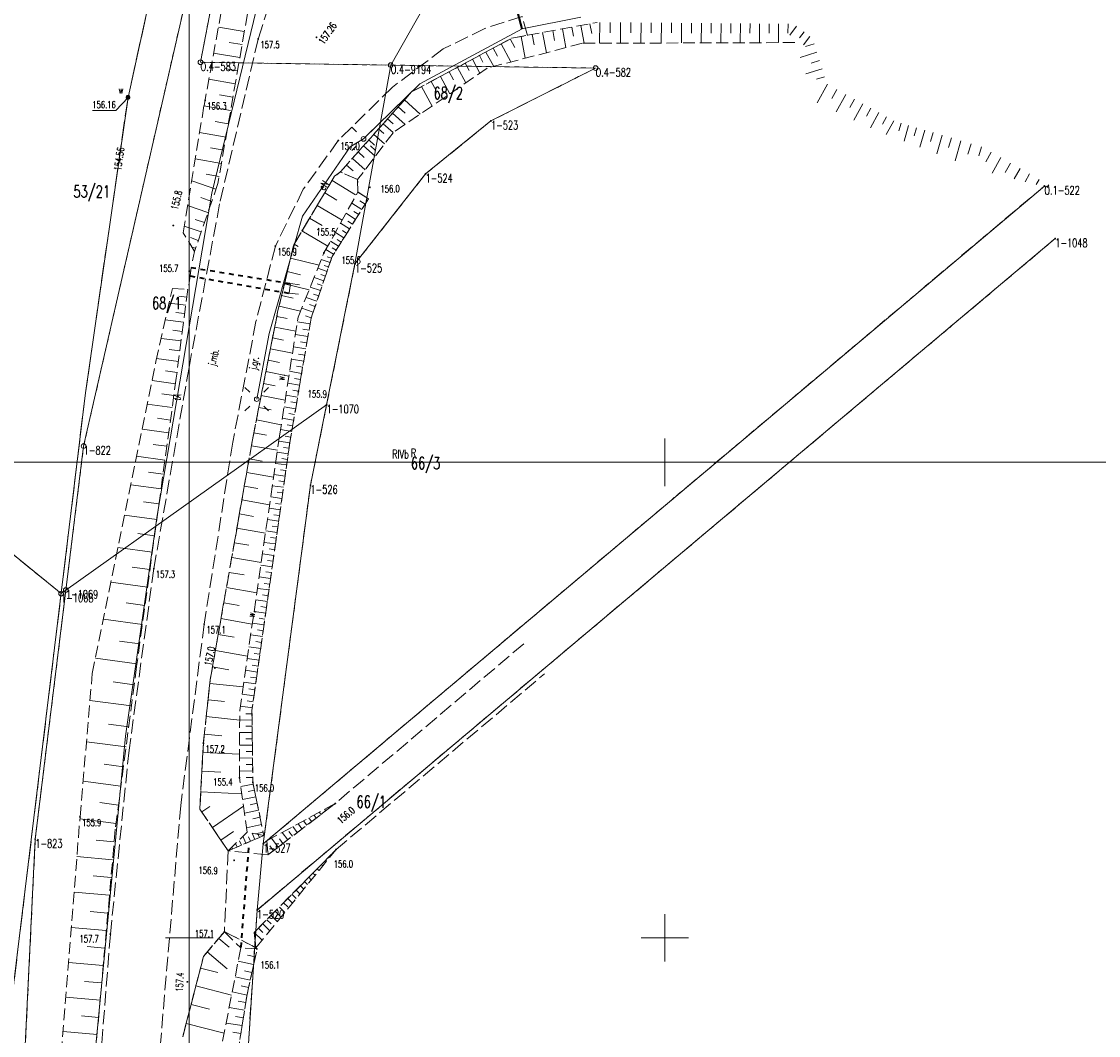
# Model space of a CAD drawing. Header units: metres. Extents: x 5598798 to 5599616, y 5661498 to 5662453.
# Tile 14 of 18: x 5599182 to 5599296, y 5661940 to 5662046. Entities that reach past the tile are written whole.
import ezdxf
from ezdxf.enums import TextEntityAlignment as Align

# ---------------------------------------------------------------- set-up
doc = ezdxf.new("R2010")
doc.units = ezdxf.units.M
doc.header["$MEASUREMENT"] = 0
for name, pattern in [('1', [0]), ('2_1', [0]), ('2_BUBZ02', [1.75, 1.25, -0.5]), ('2_BUBZ02G', [1.75, 1.25, -0.5]), ('2_BUIB02_01', [2, 1, -1]), ('2_BUIB05_01', [1, 0.5, -0.5]), ('2_KTJZ01', [2, 1.5, -0.5]), ('2_PTRW01', [1, 0.5, -0.5]), ('4_1', [0]), ('4_SUOP03_03', [0]), ('4_SUOP03_13', [0]), ('4_SUPB_P_01', [2.5, 2, -0.5]), ('4_SUPE_01', [0]), ('4_SUPT_01', [0]), ('4_SUPW_01', [0]), ('GDE', [0]), ('GUK', [2, 1.5, -0.5]), ('GUZ', [1, 0.5, -0.5])]:
    doc.linetypes.add(name, pattern=pattern)
doc.layers.get('0').update_dxf_attribs({"color": 250, "linetype": 'CONTINUOUS', "lineweight": 100})
for name, color, linetype, lineweight in [('BUBZ_L_1', 7, '2_BUBZ02', 18), ('BUIB_L_1', 7, '2_BUIB02_01', 18), ('BUIB_L_4', 7, '2_BUIB05_01', 35), ('Dzialki', 7, 'GDE', 18), ('Kontury', 90, 'GUK', 18), ('KTJZ_E_T_0', 7, 'CONTINUOUS', 15), ('KTJZ_L_0', 7, '2_KTJZ01', 18), ('Numery_dzialek', 7, 'CONTINUOUS', 13), ('Numery_konturow', 90, 'CONTINUOUS', 9), ('Numery_punktow', 7, 'CONTINUOUS', 9), ('Numery_uzytkow', 90, 'CONTINUOUS', 9), ('Podzial_sekcyjny_krzyze', 7, '1', 18), ('Podzial_sekcyjny_podstawowy', 7, '1', 0), ('PTRW_E_T_1', 7, 'CONTINUOUS', 15), ('PTRW_L_0', 7, '2_PTRW01', 18), ('Punkty', 7, 'CONTINUOUS', 18), ('RTPW_T_0', 7, 'CONTINUOUS', 15), ('RTPW_T_1', 7, 'CONTINUOUS', 15), ('SUOE_L_1', 1, '4_SUOP03_13', 35), ('SUPE_E_T_3', 1, 'CONTINUOUS', 15), ('SUPE_L_3', 1, '4_SUPE_01', 18), ('SUPT_E_T_0', 30, 'CONTINUOUS', 15), ('SUPT_L_0', 30, '4_SUPT_01', 18), ('SUPW_L_0', 5, '4_SUPW_01', 18), ('SUSM_T_0', 7, 'CONTINUOUS', 18), ('SUTW_T_0', 5, 'CONTINUOUS', 18), ('SUUW_E_T_5', 7, 'CONTINUOUS', 15), ('SUUW_T_7', 7, 'CONTINUOUS', 18), ('Uzytki', 90, 'GUZ', 18)]:
    doc.layers.add(name, color=color, linetype=linetype, lineweight=lineweight)
doc.styles.get("Standard").update_dxf_attribs({"font": 'Simplex.SHX', "width": 0.75})

# ---------------------------------------------------------------- blocks, each defined once
blk = doc.blocks.new('GRO')
at = {"linetype": 'Continuous'}
blk.add_circle((0, 0), 0.045, dxfattribs=at)
blk = doc.blocks.new('GRT')
at = {"linetype": 'Continuous'}
blk.add_circle((0, 0), 0.25, dxfattribs=at)
blk = doc.blocks.new('2_RTPW01')
at = {"linetype": 'Continuous'}
blk.add_circle((0, 0), 0.045, dxfattribs=at)
blk = doc.blocks.new('2_RTPW02')
at = {"linetype": 'Continuous'}
blk.add_circle((0, 0), 0.045, dxfattribs=at)
blk = doc.blocks.new('4_SUSM01')
at = {"linetype": 'Continuous'}
for p, q in [((-0.74249, 0.74249), (-1.23746, 1.23746)), ((0.74249, 0.74249), (1.23746, 1.23746)), ((-0.74249, -0.74249), (-1.23746, -1.23746)), ((0.74249, -0.74249), (1.23746, -1.23746))]:
    blk.add_line(p, q, dxfattribs=at)
blk.add_circle((0, 0), 0.245, dxfattribs=at)
blk = doc.blocks.new('4_SUPS01_08')
at = {"linetype": 'Continuous'}
blk.add_circle((0, 0), 0.0625, dxfattribs=at)
blk = doc.blocks.new('4_SUUS25')
at = {"linetype": 'Continuous'}
for radius in [0.2, 0.175, 0.15, 0.125, 0.1, 0.075, 0.05, 0.025, 0.00715]:
    blk.add_circle((0, 0), radius, dxfattribs=at)

msp = doc.modelspace()

# ---------------------------------------------------------------- linework, layer by layer
at = {"layer": 'BUBZ_L_1', "linetype": '2_BUBZ02'}
for p, q in [((5599201.547205, 5662037.521709), (5599204.289076, 5662052.472617)), ((5599241.337013, 5662044.053104), (5599231.331598, 5662041.444571)), ((5599263.665708, 5662044.130407), (5599241.337013, 5662044.053104)), ((5599231.331598, 5662041.444571), (5599221.431197, 5662034.656453)), ((5599199.359348, 5662024.143271), (5599201.547205, 5662037.521709)), ((5599221.431197, 5662034.656453), (5599217.701626, 5662029.719398)), ((5599217.7, 5662029.72), (5599215.89, 5662030.55)), ((5599217.701626, 5662029.719398), (5599215.891937, 5662030.548676)), ((5599217.73, 5662028.42), (5599217.7, 5662029.72)), ((5599214.16, 5662022.02), (5599217.73, 5662028.42)), ((5599217.73, 5662028.42), (5599218.85, 5662027.7)), ((5599200.544989, 5662022.176077), (5599199.359348, 5662024.143271)), ((5599211.44, 5662015.25), (5599214.16, 5662022.02)), ((5599196.49, 5662010.61), (5599198.22, 5662018.29)), ((5599198.22, 5662018.29), (5599199.84, 5662018.16)), ((5599209.49, 5662002.77), (5599211.44, 5662015.25)), ((5599189.8, 5661977.78), (5599196.49, 5662010.61)), ((5599205.3, 5661973.9), (5599209.49, 5662002.77)), ((5599188.51, 5661962.71), (5599189.8, 5661977.78)), ((5599205.28, 5661966.84), (5599205.3, 5661973.9)), ((5599206.08, 5661961.11), (5599205.28, 5661966.84)), ((5599215.350881, 5661964.125085), (5599208.146474, 5661960.209571)), ((5599186.4, 5661936.1), (5599188.51, 5661962.71)), ((5599204.09, 5661959.15), (5599206.08, 5661961.11)), ((5599207.84, 5661960.75), (5599206.08, 5661961.11)), ((5599208.146474, 5661960.209571), (5599208.270337, 5661958.721684)), ((5599207.011575, 5661948.958488), (5599215.430897, 5661959.284622)), ((5599203.69, 5661950.65), (5599205.42, 5661948.94)), ((5599206.834986, 5661950.565233), (5599207.011575, 5661948.958488)), ((5599205.42, 5661948.94), (5599203.24, 5661937.82)), ((5599207.13, 5661948.83), (5599205.42, 5661948.94))]:
    msp.add_line(p, q, dxfattribs=at)
at = {"layer": 'BUBZ_L_1', "linetype": '2_BUBZ02G'}
for p, q in [((5599207.009383, 5662052.339919), (5599203.009868, 5662029.29958)), ((5599235.551757, 5662044.89372), (5599242.86973, 5662046.255203)), ((5599223.373416, 5662038.93789), (5599233.895112, 5662044.585507)), ((5599233.895112, 5662044.585507), (5599235.551757, 5662044.89372)), ((5599215.891937, 5662030.548676), (5599223.373416, 5662038.93789)), ((5599215.28, 5662030.07), (5599210.98, 5662022.88)), ((5599215.89, 5662030.55), (5599215.28, 5662030.07)), ((5599203.009868, 5662029.29958), (5599200.544989, 5662022.176077)), ((5599218.85, 5662027.7), (5599215.02, 5662021.64)), ((5599210.98, 5662022.88), (5599209.29, 5662015.78)), ((5599215.02, 5662021.64), (5599212.8, 5662015.14)), ((5599199.84, 5662018.16), (5599198.63, 5662008.86)), ((5599209.29, 5662015.78), (5599206.61, 5662002.2)), ((5599212.8, 5662015.14), (5599210.61, 5662002.29)), ((5599198.63, 5662008.86), (5599194.46, 5661978.54)), ((5599206.61, 5662002.2), (5599202.2, 5661977.13)), ((5599210.61, 5662002.29), (5599206.59, 5661973.92)), ((5599194.46, 5661978.54), (5599192.22, 5661961.41)), ((5599202.2, 5661977.13), (5599201.48, 5661970.46)), ((5599206.59, 5661973.92), (5599206.68, 5661966.36)), ((5599201.48, 5661970.46), (5599201.11, 5661963.53)), ((5599206.68, 5661966.36), (5599207.84, 5661960.75)), ((5599208.270337, 5661958.721684), (5599215.350881, 5661964.125085)), ((5599201.11, 5661963.53), (5599204.09, 5661959.15)), ((5599192.22, 5661961.41), (5599190.05, 5661936.96)), ((5599204.09, 5661959.15), (5599207.84, 5661960.75)), ((5599215.430897, 5661959.284622), (5599206.834986, 5661950.565233)), ((5599201.49, 5661948.04), (5599203.69, 5661950.65)), ((5599206.04, 5661943.86), (5599207.13, 5661948.83)), ((5599199.31, 5661939.6), (5599201.49, 5661948.04)), ((5599205.05, 5661937.6), (5599206.04, 5661943.86))]:
    msp.add_line(p, q, dxfattribs=at)
at = {"layer": 'BUBZ_L_1', "linetype": '2_1'}
for p, q in [((5599205.783558, 5662045.278206), (5599203.056496, 5662045.75159)), ((5599239.239937, 5662045.579893), (5599239.607863, 5662043.602294)), ((5599240.228737, 5662045.763856), (5599240.406149, 5662044.810263)), ((5599241.18233, 5662045.941269), (5599241.533489, 5662044.053785)), ((5599242.126072, 5662046.116849), (5599242.31767, 5662045.087006)), ((5599243.160816, 5662046.252856), (5599243.143127, 5662044.059357)), ((5599244.257565, 5662046.244011), (5599244.248772, 5662045.153583)), ((5599245.347994, 5662046.235218), (5599245.330508, 5662044.06693)), ((5599246.432138, 5662046.226475), (5599246.423445, 5662045.148579)), ((5599247.510033, 5662046.217782), (5599247.492748, 5662044.074416)), ((5599248.581717, 5662046.20914), (5599248.573124, 5662045.143633)), ((5599249.647223, 5662046.200547), (5599249.630137, 5662044.081815)), ((5599250.706589, 5662046.192004), (5599250.698095, 5662045.138743)), ((5599251.759849, 5662046.18351), (5599251.742959, 5662044.08913)), ((5599252.807039, 5662046.175065), (5599252.798643, 5662045.13391)), ((5599253.848194, 5662046.166668), (5599253.831498, 5662044.09636)), ((5599254.883348, 5662046.15832), (5599254.875048, 5662045.129132)), ((5599255.912536, 5662046.150021), (5599255.896032, 5662044.103508)), ((5599256.935792, 5662046.141769), (5599256.927588, 5662045.12441)), ((5599257.953151, 5662046.133564), (5599257.936837, 5662044.110573)), ((5599258.964647, 5662046.125407), (5599258.956537, 5662045.119741)), ((5599259.970313, 5662046.117297), (5599259.954186, 5662044.117557)), ((5599260.970183, 5662046.109234), (5599260.962166, 5662045.115126)), ((5599261.96429, 5662046.101217), (5599261.948349, 5662044.124461)), ((5599262.952668, 5662046.093246), (5599262.94474, 5662045.110176)), ((5599263.854805, 5662045.849066), (5599263.137044, 5662044.90884)), ((5599233.755877, 5662044.510772), (5599234.236256, 5662043.615811)), ((5599234.90594, 5662044.773568), (5599235.331285, 5662042.487338)), ((5599236.049055, 5662044.986241), (5599236.254156, 5662043.883827)), ((5599237.151469, 5662045.191341), (5599237.547064, 5662043.065018)), ((5599238.21463, 5662045.389139), (5599238.405385, 5662044.363832)), ((5599264.636235, 5662045.25253), (5599264.169162, 5662044.640691)), ((5599265.248074, 5662044.785457), (5599264.579059, 5662043.909085)), ((5599205.546866, 5662043.914675), (5599204.176857, 5662044.152492)), ((5599231.954015, 5662043.543605), (5599232.409993, 5662042.694103)), ((5599232.803517, 5662043.999584), (5599233.825893, 5662042.094864)), ((5599265.702515, 5662044.010919), (5599264.806239, 5662043.730237)), ((5599205.309049, 5662042.544666), (5599202.556014, 5662043.022559)), ((5599229.776593, 5662042.374854), (5599230.559925, 5662040.91548)), ((5599230.50628, 5662042.76652), (5599230.876634, 5662042.076539)), ((5599231.196261, 5662043.136874), (5599232.009724, 5662041.621366)), ((5599265.983197, 5662043.114643), (5599264.226669, 5662042.56456)), ((5599266.258239, 5662042.236379), (5599265.397775, 5662041.966912)), ((5599205.070103, 5662041.168149), (5599203.687046, 5662041.40823)), ((5599227.325783, 5662041.059359), (5599227.789032, 5662040.196312)), ((5599228.188831, 5662041.522608), (5599229.064913, 5662039.890439)), ((5599229.004915, 5662041.960649), (5599229.41912, 5662041.188971)), ((5599266.527706, 5662041.375916), (5599264.841658, 5662040.847904)), ((5599204.830022, 5662039.785092), (5599202.050766, 5662040.267536)), ((5599225.447836, 5662040.051354), (5599225.965935, 5662039.086119)), ((5599226.413071, 5662040.569453), (5599227.392885, 5662038.744028)), ((5599266.791711, 5662040.532892), (5599265.965773, 5662040.274237)), ((5599223.370299, 5662038.934394), (5599223.390074, 5662038.916758)), ((5599224.427055, 5662039.50344), (5599225.522882, 5662037.461879)), ((5599267.097387, 5662039.745409), (5599266.021433, 5662037.790967)), ((5599268.074608, 5662039.207432), (5599267.554111, 5662038.261963)), ((5599204.5888, 5662038.395464), (5599203.19257, 5662038.637832)), ((5599222.628251, 5662038.102313), (5599224.292413, 5662036.618219)), ((5599269.020077, 5662038.686935), (5599268.012907, 5662036.857436)), ((5599269.934827, 5662038.18335), (5599269.447604, 5662037.298322)), ((5599270.819855, 5662037.696127), (5599269.87707, 5662035.983584)), ((5599204.346432, 5662036.999235), (5599201.541391, 5662037.486155)), ((5599221.379338, 5662036.701868), (5599222.698548, 5662035.5254)), ((5599221.967572, 5662037.361473), (5599222.708412, 5662036.700793)), ((5599271.676126, 5662037.224735), (5599271.22005, 5662036.396285)), ((5599272.504576, 5662036.768659), (5599271.622062, 5662035.165595)), ((5599204.102972, 5662035.596715), (5599202.707305, 5662035.838985)), ((5599220.389302, 5662035.59171), (5599221.435063, 5662034.659104)), ((5599220.855605, 5662036.114591), (5599221.442883, 5662035.590859)), ((5599273.306108, 5662036.327402), (5599272.883871, 5662035.560419)), ((5599274.073091, 5662035.905165), (5599273.286721, 5662034.476745)), ((5599274.84355, 5662035.647326), (5599274.611098, 5662034.85248)), ((5599275.638397, 5662035.414873), (5599275.154394, 5662033.75988)), ((5599203.860701, 5662034.201048), (5599201.08301, 5662034.683221)), ((5599219.397499, 5662034.47957), (5599220.532764, 5662033.467144)), ((5599219.903712, 5662035.047203), (5599220.448219, 5662034.561613)), ((5599276.465893, 5662035.172872), (5599276.213951, 5662034.311383)), ((5599277.327382, 5662034.92093), (5599276.8028, 5662033.127175)), ((5599278.22426, 5662034.658639), (5599277.951194, 5662033.724919)), ((5599279.157979, 5662034.385573), (5599278.589413, 5662032.441423)), ((5599218.319661, 5662033.270958), (5599219.553405, 5662032.170708)), ((5599218.869786, 5662033.88783), (5599219.461527, 5662033.360117)), ((5599280.130054, 5662034.10129), (5599279.834093, 5662033.089284)), ((5599281.14206, 5662033.805329), (5599280.525823, 5662031.698175)), ((5599282.195637, 5662033.497211), (5599281.874862, 5662032.400355)), ((5599283.292493, 5662033.176436), (5599283.012849, 5662032.220223)), ((5599203.619615, 5662032.812202), (5599202.237557, 5662033.052111)), ((5599217.746172, 5662032.627887), (5599218.389243, 5662032.054398)), ((5599284.331112, 5662032.615761), (5599283.757102, 5662031.608288)), ((5599285.338584, 5662032.04175), (5599284.409189, 5662030.410526)), ((5599203.379707, 5662031.430144), (5599200.629098, 5662031.907615)), ((5599216.52509, 5662031.25865), (5599217.223945, 5662030.635414)), ((5599217.148327, 5662031.957504), (5599218.489092, 5662030.761813)), ((5599286.346056, 5662031.46774), (5599285.772046, 5662030.460268)), ((5599287.353529, 5662030.89373), (5599286.733507, 5662029.805502)), ((5599203.140971, 5662030.05484), (5599201.772388, 5662030.292409)), ((5599288.361001, 5662030.31972), (5599287.895667, 5662029.50299)), ((5599289.368473, 5662029.74571), (5599289.057826, 5662029.200478)), ((5599202.806313, 5662028.711306), (5599200.250984, 5662029.595502)), ((5599215.006929, 5662029.613399), (5599217.480202, 5662028.134251)), ((5599290.375945, 5662029.171699), (5599290.219985, 5662028.897966)), ((5599291.383417, 5662028.597689), (5599291.382144, 5662028.595454)), ((5599202.364215, 5662027.433642), (5599201.196884, 5662027.837562)), ((5599214.235444, 5662028.323406), (5599215.525438, 5662027.551921)), ((5599218.85, 5662027.7), (5599217.724991, 5662028.41102)), ((5599218.49449, 5662027.137496), (5599217.947415, 5662027.483254)), ((5599201.960294, 5662026.266311), (5599199.827244, 5662027.004391)), ((5599213.452142, 5662027.013652), (5599216.07165, 5662025.447048)), ((5599218.148731, 5662026.590421), (5599217.084594, 5662027.262969)), ((5599217.812457, 5662026.058352), (5599217.294983, 5662026.385402)), ((5599201.591254, 5662025.199786), (5599200.61683, 5662025.536957)), ((5599212.656841, 5662025.683835), (5599213.986658, 5662024.888534)), ((5599217.485406, 5662025.540878), (5599216.478847, 5662026.177037)), ((5599217.167327, 5662025.037598), (5599216.677852, 5662025.346953)), ((5599201.254084, 5662024.225362), (5599199.473529, 5662024.841471)), ((5599211.849358, 5662024.333647), (5599214.549733, 5662022.718681)), ((5599216.264488, 5662023.609085), (5599215.363907, 5662024.178264)), ((5599216.857973, 5662024.548124), (5599215.905876, 5662025.149861)), ((5599216.557104, 5662024.072075), (5599216.094113, 5662024.364691)), ((5599200.946029, 5662023.335085), (5599200.112645, 5662023.623453)), ((5599211.019573, 5662022.946169), (5599211.449659, 5662022.688954)), ((5599215.703115, 5662022.720855), (5599214.851262, 5662023.259238)), ((5599215.979898, 5662023.158794), (5599215.541959, 5662023.435578)), ((5599200.657661, 5662022.501701), (5599200.26733, 5662022.636764)), ((5599215.172117, 5662021.880686), (5599214.366356, 5662022.389937)), ((5599215.433924, 5662022.294929), (5599215.019681, 5662022.556736)), ((5599210.640276, 5662021.452758), (5599213.644769, 5662020.737604)), ((5599214.804276, 5662021.008376), (5599213.880341, 5662021.323936)), ((5599214.646496, 5662020.546408), (5599214.172294, 5662020.708367)), ((5599214.957985, 5662021.458425), (5599214.507936, 5662021.612134)), ((5599210.307562, 5662020.054963), (5599211.705356, 5662019.722248)), ((5599214.484538, 5662020.072206), (5599213.511017, 5662020.404701)), ((5599214.318291, 5662019.585446), (5599213.818639, 5662019.756096)), ((5599209.997981, 5662018.754357), (5599212.599192, 5662018.135196)), ((5599213.792663, 5662018.046445), (5599212.711845, 5662018.415585)), ((5599214.147641, 5662019.085794), (5599213.121873, 5662019.436133)), ((5599213.972471, 5662018.572911), (5599213.446005, 5662018.752719)), ((5599199.735285, 5662017.355167), (5599198.896923, 5662017.464244)), ((5599209.709925, 5662017.544183), (5599210.9201, 5662017.256127)), ((5599213.418634, 5662016.951316), (5599212.279812, 5662017.340267)), ((5599213.608092, 5662017.506036), (5599213.053372, 5662017.695494)), ((5599199.626208, 5662016.516805), (5599197.871982, 5662016.745043)), ((5599209.441898, 5662016.418152), (5599211.69396, 5662015.882098)), ((5599213.024532, 5662015.797414), (5599211.824593, 5662016.207239)), ((5599213.224158, 5662016.381905), (5599212.639667, 5662016.581531)), ((5599199.512089, 5662015.639692), (5599198.594434, 5662015.759086)), ((5599209.201512, 5662015.331619), (5599210.293462, 5662015.116124)), ((5599212.819619, 5662015.197444), (5599212.203761, 5662015.407784)), ((5599199.392695, 5662014.722038), (5599197.472555, 5662014.971862)), ((5599199.267783, 5662013.761967), (5599198.263337, 5662013.892654)), ((5599208.981634, 5662014.217459), (5599211.209954, 5662013.777703)), ((5599212.700862, 5662014.558302), (5599211.367431, 5662014.785556)), ((5599212.587235, 5662013.891586), (5599211.925123, 5662014.004428)), ((5599199.137097, 5662012.757521), (5599197.03535, 5662013.030974)), ((5599208.757283, 5662013.080637), (5599209.894105, 5662012.856287)), ((5599212.474393, 5662013.229474), (5599211.159313, 5662013.4536)), ((5599199.00037, 5662011.706648), (5599197.900923, 5662011.849694)), ((5599208.528369, 5662011.920692), (5599210.84826, 5662011.462864)), ((5599212.25104, 5662011.918934), (5599210.954059, 5662012.139976)), ((5599212.36233, 5662012.571934), (5599211.70933, 5662012.683223)), ((5599198.857324, 5662010.607201), (5599196.556794, 5662010.906517)), ((5599208.294799, 5662010.737153), (5599209.478338, 5662010.503583)), ((5599212.030761, 5662010.62643), (5599210.75163, 5662010.84443)), ((5599212.140519, 5662011.270443), (5599211.496506, 5662011.380201)), ((5599198.707666, 5662009.456936), (5599197.513022, 5662009.612368)), ((5599208.056478, 5662009.52954), (5599210.471703, 5662009.052898)), ((5599211.813514, 5662009.351715), (5599210.551987, 5662009.566715)), ((5599211.921761, 5662009.986865), (5599211.286612, 5662010.095112)), ((5599198.547876, 5662008.262875), (5599196.080851, 5662008.602173)), ((5599207.813309, 5662008.297365), (5599209.045485, 5662008.054196)), ((5599211.599257, 5662008.094543), (5599210.355091, 5662008.306584)), ((5599211.706014, 5662008.720951), (5599211.079606, 5662008.827709)), ((5599198.378227, 5662007.029363), (5599197.104972, 5662007.204477)), ((5599211.387948, 5662006.854673), (5599210.160906, 5662007.063796)), ((5599211.493236, 5662007.472461), (5599210.875449, 5662007.577749)), ((5599198.203112, 5662005.756108), (5599195.574556, 5662006.117621)), ((5599207.565194, 5662007.040126), (5599210.079671, 5662006.543897)), ((5599211.283387, 5662006.241152), (5599210.674102, 5662006.344991)), ((5599207.312033, 5662005.757315), (5599208.594844, 5662005.504154)), ((5599211.179548, 5662005.631867), (5599209.969392, 5662005.838111)), ((5599211.076426, 5662005.026789), (5599210.475526, 5662005.1292)), ((5599198.022356, 5662004.44183), (5599196.665733, 5662004.62841)), ((5599207.053722, 5662004.448411), (5599209.67153, 5662003.931789)), ((5599210.974015, 5662004.42589), (5599209.780515, 5662004.629296)), ((5599210.872313, 5662003.82914), (5599210.279683, 5662003.93014)), ((5599197.835775, 5662003.085207), (5599195.035112, 5662003.470391)), ((5599206.789955, 5662003.111862), (5599208.126504, 5662002.848096)), ((5599210.771312, 5662003.23651), (5599209.594237, 5662003.437117)), ((5599210.671009, 5662002.647973), (5599210.086535, 5662002.747583)), ((5599197.643184, 5662001.684875), (5599196.197734, 5662001.883672)), ((5599206.529917, 5662001.744746), (5599209.271216, 5662001.262531)), ((5599210.577764, 5662002.062506), (5599209.411307, 5662002.227791)), ((5599210.495121, 5662001.479277), (5599209.910912, 5662001.562059)), ((5599197.444387, 5662000.239426), (5599194.460346, 5662000.64983)), ((5599206.285137, 5662000.353218), (5599207.676665, 5662000.108438)), ((5599210.41234, 5662000.895068), (5599209.241954, 5662001.06091)), ((5599210.329418, 5662000.309875), (5599209.743241, 5662000.392936)), ((5599210.246358, 5661999.723697), (5599209.07203, 5661999.890098)), ((5599210.163157, 5661999.136534), (5599209.575005, 5661999.219874)), ((5599197.239185, 5661998.747405), (5599195.699093, 5661998.959219)), ((5599206.036629, 5661998.940494), (5599208.862077, 5661998.443476)), ((5599210.079817, 5661998.548382), (5599208.901534, 5661998.715344)), ((5599209.996336, 5661997.959241), (5599209.406203, 5661998.042862)), ((5599197.027371, 5661997.207314), (5599193.847947, 5661997.644589)), ((5599205.784334, 5661997.50625), (5599207.218578, 5661997.253956)), ((5599209.912715, 5661997.369108), (5599208.730464, 5661997.536632)), ((5599196.808733, 5661995.617601), (5599195.167802, 5661995.843284)), ((5599205.528197, 5661996.050159), (5599208.440379, 5661995.537885)), ((5599209.74505, 5661996.185863), (5599208.558817, 5661996.353951)), ((5599209.828953, 5661996.777983), (5599209.236833, 5661996.861886)), ((5599209.576821, 5661994.998632), (5599208.386593, 5661995.167286)), ((5599209.661006, 5661995.592747), (5599209.066892, 5661995.676932)), ((5599196.583051, 5661993.97667), (5599193.195451, 5661994.442577)), ((5599205.268158, 5661994.571888), (5599206.746429, 5661994.311849)), ((5599209.408025, 5661993.807403), (5599208.213788, 5661993.976625)), ((5599209.492494, 5661994.403518), (5599208.896378, 5661994.487987)), ((5599196.350098, 5661992.28287), (5599194.601725, 5661992.523329)), ((5599205.004158, 5661993.0711), (5599208.005736, 5661992.5431)), ((5599209.23866, 5661992.612162), (5599208.040401, 5661992.781954)), ((5599209.323414, 5661993.210285), (5599208.725291, 5661993.295038)), ((5599204.736137, 5661991.54745), (5599206.259787, 5661991.279429)), ((5599209.068725, 5661991.412895), (5599207.866431, 5661991.583259)), ((5599209.153764, 5661992.013032), (5599208.553627, 5661992.098071)), ((5599196.109639, 5661990.534497), (5599192.500231, 5661991.030909)), ((5599208.898218, 5661990.209589), (5599207.691874, 5661990.380526)), ((5599208.983543, 5661990.811747), (5599208.381385, 5661990.897073)), ((5599195.861433, 5661988.729793), (5599193.998583, 5661988.985996)), ((5599204.464033, 5661990.000592), (5599207.55775, 5661989.456384)), ((5599208.727137, 5661989.00223), (5599207.51673, 5661989.173743)), ((5599208.812749, 5661989.606417), (5599208.208562, 5661989.692029)), ((5599204.187784, 5661988.43017), (5599205.758205, 5661988.153922)), ((5599208.555479, 5661987.790805), (5599207.340995, 5661987.962896)), ((5599208.64138, 5661988.397026), (5599208.035158, 5661988.482927)), ((5599195.605229, 5661986.866943), (5599191.759491, 5661987.395859)), ((5599203.907328, 5661986.835828), (5599207.096013, 5661986.274914)), ((5599208.383243, 5661986.575299), (5599207.164669, 5661986.74797)), ((5599208.469433, 5661987.183563), (5599207.86117, 5661987.269753)), ((5599208.296908, 5661985.966012), (5599207.686595, 5661986.052493)), ((5599195.340771, 5661984.944074), (5599193.355949, 5661985.217053)), ((5599203.622599, 5661985.217199), (5599205.241227, 5661984.93247)), ((5599208.210427, 5661985.3557), (5599206.987749, 5661985.528952)), ((5599208.123801, 5661984.744361), (5599207.511433, 5661984.831133)), ((5599195.067793, 5661982.959252), (5599190.970251, 5661983.522799)), ((5599203.333533, 5661983.573915), (5599206.620102, 5661982.995783)), ((5599208.037029, 5661984.131993), (5599206.810233, 5661984.305829)), ((5599207.950111, 5661983.518595), (5599207.335681, 5661983.605659)), ((5599207.863047, 5661982.904165), (5599206.632119, 5661983.078586)), ((5599207.775836, 5661982.288701), (5599207.159337, 5661982.376059)), ((5599194.786019, 5661980.910481), (5599192.671239, 5661981.201333)), ((5599203.040063, 5661981.905599), (5599204.708379, 5661981.61213)), ((5599207.688479, 5661981.672202), (5599206.453405, 5661981.84721)), ((5599207.600975, 5661981.054665), (5599206.982399, 5661981.142316)), ((5599202.742124, 5661980.21187), (5599206.129581, 5661979.615991)), ((5599207.513323, 5661980.436089), (5599206.27409, 5661980.611687)), ((5599207.425524, 5661979.816472), (5599206.804865, 5661979.904419)), ((5599194.495167, 5661978.7957), (5599190.129333, 5661979.396146)), ((5599207.337577, 5661979.195813), (5599206.09417, 5661979.372002)), ((5599202.439646, 5661978.492342), (5599204.159174, 5661978.189864)), ((5599207.16124, 5661977.95136), (5599205.913645, 5661978.128143)), ((5599207.249483, 5661978.574109), (5599206.626733, 5661978.662352)), ((5599194.207763, 5661976.611064), (5599191.978801, 5661976.902533)), ((5599202.159549, 5661976.755264), (5599205.659561, 5661976.377451)), ((5599206.984308, 5661976.702715), (5599205.732511, 5661976.880093)), ((5599207.072848, 5661977.327562), (5599206.448001, 5661977.416102)), ((5599206.80678, 5661975.449865), (5599205.550767, 5661975.627841)), ((5599206.895619, 5661976.076817), (5599206.268667, 5661976.165655)), ((5599193.916293, 5661974.382101), (5599189.557924, 5661974.952022)), ((5599201.974039, 5661975.036719), (5599203.692584, 5661974.851209)), ((5599206.628655, 5661974.192795), (5599205.368412, 5661974.371371)), ((5599206.717792, 5661974.821859), (5599206.088729, 5661974.910996)), ((5599201.784446, 5661973.280357), (5599205.29717, 5661972.901172)), ((5599206.594296, 5661973.55913), (5599205.946643, 5661973.55142)), ((5599193.631333, 5661972.202916), (5599191.500814, 5661972.481513)), ((5599206.602006, 5661972.911477), (5599205.297156, 5661972.895943)), ((5599206.609773, 5661972.259052), (5599205.95254, 5661972.251228)), ((5599201.58434, 5661971.426597), (5599203.4381, 5661971.226491)), ((5599206.617597, 5661971.601819), (5599205.293445, 5661971.586055)), ((5599206.625479, 5661970.939743), (5599205.958524, 5661970.931803)), ((5599193.352736, 5661970.072397), (5599189.186856, 5661970.617147)), ((5599206.633419, 5661970.272788), (5599205.289679, 5661970.256791)), ((5599201.428839, 5661969.501771), (5599205.286957, 5661969.295782)), ((5599206.649475, 5661968.924097), (5599205.285858, 5661968.907863)), ((5599206.641418, 5661969.600918), (5599205.964597, 5661969.59286)), ((5599193.080361, 5661967.989457), (5599191.043937, 5661968.25575)), ((5599201.323174, 5661967.52269), (5599203.302255, 5661967.417025)), ((5599206.665768, 5661967.555455), (5599205.28198, 5661967.538982)), ((5599206.657592, 5661968.242288), (5599205.970759, 5661968.234112)), ((5599192.814069, 5661965.953034), (5599188.832177, 5661966.473725)), ((5599206.674005, 5661966.863561), (5599205.977012, 5661966.855264)), ((5599201.208129, 5661965.36793), (5599205.517649, 5661965.137841)), ((5599206.719171, 5661966.170562), (5599205.411223, 5661965.900113)), ((5599206.854395, 5661965.516588), (5599206.179078, 5661965.376951)), ((5599192.553723, 5661963.962088), (5599190.607239, 5661964.216619)), ((5599206.994033, 5661964.841271), (5599205.599319, 5661964.552881)), ((5599207.138228, 5661964.143914), (5599206.418112, 5661963.995013)), ((5599201.308213, 5661963.238667), (5599202.171743, 5661963.826183)), ((5599202.423064, 5661961.60006), (5599205.700278, 5661963.829762)), ((5599207.287129, 5661963.423797), (5599205.799892, 5661963.116276)), ((5599213.350832, 5661962.598781), (5599213.113869, 5661962.909294)), ((5599213.850844, 5661962.980357), (5599213.673122, 5661963.213242)), ((5599214.350857, 5661963.361933), (5599214.232375, 5661963.51719)), ((5599214.850869, 5661963.743509), (5599214.791628, 5661963.821138)), ((5599192.299192, 5661962.015604), (5599188.49439, 5661962.513138)), ((5599207.599669, 5661961.91229), (5599206.013771, 5661961.584368)), ((5599207.44089, 5661962.680178), (5599206.673002, 5661962.521399)), ((5599211.850795, 5661961.454052), (5599211.469219, 5661961.954064)), ((5599212.350808, 5661961.835628), (5599211.995363, 5661962.301399)), ((5599212.85082, 5661962.217204), (5599212.554616, 5661962.605347)), ((5599203.317148, 5661960.285936), (5599204.631272, 5661961.180021)), ((5599205.960319, 5661959.948003), (5599205.646644, 5661960.683177)), ((5599206.900159, 5661960.349001), (5599206.622842, 5661960.998964)), ((5599207.76363, 5661961.119341), (5599206.955405, 5661960.952222)), ((5599207.37008, 5661960.549501), (5599207.231421, 5661960.874482)), ((5599210.350759, 5661960.309324), (5599209.75835, 5661961.085608)), ((5599210.850771, 5661960.6909), (5599210.469195, 5661961.190912)), ((5599211.350783, 5661961.072476), (5599210.876856, 5661961.693503)), ((5599192.104381, 5661960.107284), (5599190.217282, 5661960.274768)), ((5599204.550558, 5661959.346505), (5599204.473317, 5661959.527538)), ((5599205.020478, 5661959.547004), (5599204.864426, 5661959.912751)), ((5599205.490399, 5661959.747503), (5599205.289899, 5661960.217424)), ((5599206.430239, 5661960.148502), (5599206.22974, 5661960.618422)), ((5599208.850722, 5661959.164595), (5599208.469146, 5661959.664607)), ((5599209.350734, 5661959.546171), (5599208.639844, 5661960.477712)), ((5599209.850746, 5661959.927747), (5599209.46917, 5661960.42776)), ((5599191.936896, 5661958.220185), (5599188.180423, 5661958.553581)), ((5599208.35071, 5661958.783019), (5599208.254765, 5661958.908744)), ((5599214.756793, 5661958.600835), (5599214.821426, 5661958.537117)), ((5599215.196893, 5661959.047257), (5599215.21933, 5661959.025139)), ((5599213.436492, 5661957.261568), (5599213.627714, 5661957.073053)), ((5599213.876592, 5661957.70799), (5599214.025618, 5661957.561075)), ((5599214.316693, 5661958.154412), (5599214.423522, 5661958.049096)), ((5599191.770197, 5661956.341948), (5599189.900782, 5661956.507864)), ((5599212.556291, 5661956.368723), (5599212.831907, 5661956.097011)), ((5599212.996391, 5661956.815145), (5599213.22981, 5661956.585032)), ((5599211.23599, 5661955.029456), (5599211.638195, 5661954.632947)), ((5599211.67609, 5661955.475879), (5599212.036099, 5661955.120968)), ((5599212.116191, 5661955.922301), (5599212.434003, 5661955.60899)), ((5599191.604282, 5661954.472533), (5599187.883011, 5661954.802805)), ((5599210.355789, 5661954.136612), (5599210.842387, 5661953.656904)), ((5599210.79589, 5661954.583034), (5599211.240291, 5661954.144926)), ((5599191.439146, 5661952.611897), (5599189.587249, 5661952.776258)), ((5599209.035488, 5661952.797345), (5599209.48191, 5661952.357244)), ((5599209.475588, 5661953.243767), (5599210.04658, 5661952.680862)), ((5599209.915689, 5661953.690189), (5599210.362111, 5661953.250089)), ((5599208.155287, 5661951.9045), (5599208.60171, 5661951.4644)), ((5599208.595388, 5661952.350922), (5599209.250772, 5661951.704819)), ((5599191.274785, 5661950.76), (5599187.588386, 5661951.087178)), ((5599206.834986, 5661950.565233), (5599207.659157, 5661949.752734)), ((5599207.275086, 5661951.011655), (5599207.721509, 5661950.571555)), ((5599207.715187, 5661951.458078), (5599208.454964, 5661950.728777)), ((5599203.096379, 5661949.945749), (5599204.178034, 5661949.034009)), ((5599191.111197, 5661948.916801), (5599189.276653, 5661949.079621)), ((5599201.891058, 5661948.515801), (5599203.981475, 5661946.753763)), ((5599206.948566, 5661948.002729), (5599206.127704, 5661948.182757)), ((5599190.948376, 5661947.082257), (5599187.296522, 5661947.406369)), ((5599206.768538, 5661947.181866), (5599205.145129, 5661947.537906)), ((5599201.174892, 5661946.820039), (5599202.99736, 5661946.349307)), ((5599206.590518, 5661946.370162), (5599205.78787, 5661946.546195)), ((5599190.786321, 5661945.25633), (5599188.968969, 5661945.417625)), ((5599200.689788, 5661944.941931), (5599204.446003, 5661943.971724)), ((5599206.414485, 5661945.567513), (5599204.827097, 5661945.915652)), ((5599206.240415, 5661944.773819), (5599205.455576, 5661944.945947)), ((5599190.625026, 5661943.438978), (5599187.007393, 5661943.760052)), ((5599206.068288, 5661943.988981), (5599204.516122, 5661944.329395)), ((5599200.189874, 5661943.006485), (5599202.12532, 5661942.506572)), ((5599205.810682, 5661942.409971), (5599204.190077, 5661942.666265)), ((5599205.936517, 5661943.20565), (5599205.140837, 5661943.331485)), ((5599190.464489, 5661941.630162), (5599188.664167, 5661941.789945)), ((5599205.682535, 5661941.599668), (5599204.857341, 5661941.73017)), ((5599199.674698, 5661941.011951), (5599203.663767, 5661939.981599)), ((5599205.552033, 5661940.774474), (5599203.871313, 5661941.040275)), ((5599190.304706, 5661939.82984), (5599186.720973, 5661940.147905)), ((5599205.419133, 5661939.934114), (5599204.563328, 5661940.069456))]:
    msp.add_line(p, q, dxfattribs=at)
for p in [(5599215.891937, 5662030.548676), (5599199.84, 5662018.16), (5599215.350881, 5661964.125085), (5599207.84, 5661960.75), (5599204.09, 5661959.15), (5599207.13, 5661948.83)]:
    msp.add_point(p, dxfattribs=at)
at = {"layer": 'BUIB_L_1', "linetype": '2_BUIB02_01'}
for p, q in [((5599200.544989, 5662022.176077), (5599200.203422, 5662020.477517)), ((5599200.093431, 5662019.594602), (5599199.865493, 5662018.178757)), ((5599200.203422, 5662020.477517), (5599200.093431, 5662019.594602)), ((5599210.64656, 5662018.793972), (5599210.479527, 5662017.779699)), ((5599211.579697, 5662018.675115), (5599210.64656, 5662018.793972)), ((5599210.479527, 5662017.779699), (5599211.552657, 5662017.664024))]:
    msp.add_line(p, q, dxfattribs=at)
at = {"layer": 'BUIB_L_4', "linetype": '2_BUIB05_01'}
for p, q in [((5599200.093431, 5662019.594602), (5599210.479527, 5662017.779699)), ((5599200.203422, 5662020.477517), (5599210.64656, 5662018.793972)), ((5599205.439605, 5661949.012802), (5599206.277475, 5661959.686865))]:
    msp.add_line(p, q, dxfattribs=at)
at = {"layer": 'Dzialki'}
for p, q in [((5599186.52, 5661986.2), (5599074.88, 5662077.34)), ((5599241.09, 5662076.83), (5599221.18, 5662041.76)), ((5599188.89, 5662001.71), (5599201.39, 5662056.39)), ((5599203.66, 5662055.13), (5599201.18, 5662042.06)), ((5599201.18, 5662042.06), (5599221.18, 5662041.76)), ((5599221.18, 5662041.76), (5599217.42, 5662020.87)), ((5599242.72, 5662041.45), (5599221.18, 5662041.76)), ((5599242.72, 5662041.45), (5599231.72, 5662035.9)), ((5599231.72, 5662035.9), (5599224.84, 5662030.32)), ((5599224.84, 5662030.32), (5599217.42, 5662020.87)), ((5599207.78, 5661959.89), (5599289.91, 5662029.05)), ((5599207.13, 5661952.92), (5599291.05, 5662023.52)), ((5599217.42, 5662020.87), (5599214.44, 5662006.05)), ((5599214.44, 5662006.05), (5599187.02, 5661986.57)), ((5599214.44, 5662006.05), (5599212.74, 5661997.6)), ((5599187.02, 5661986.57), (5599188.89, 5662001.71)), ((5599212.74, 5661997.6), (5599207.78, 5661959.89)), ((5599183.8, 5661960.37), (5599187.02, 5661986.57)), ((5599187.02, 5661986.57), (5599186.52, 5661986.2)), ((5599182.1, 5661925.2), (5599183.8, 5661960.37)), ((5599207.78, 5661959.89), (5599207.13, 5661952.92)), ((5599207.13, 5661952.92), (5599202.8, 5661886.51))]:
    msp.add_line(p, q, dxfattribs=at)
at = {"layer": 'Kontury'}
for p, q in [((5599186.52, 5661986.2), (5599074.88, 5662077.34)), ((5599242.72, 5662041.45), (5599231.72, 5662035.9)), ((5599231.72, 5662035.9), (5599224.84, 5662030.32)), ((5599224.84, 5662030.32), (5599217.42, 5662020.87)), ((5599207.78, 5661959.89), (5599289.91, 5662029.05)), ((5599291.05, 5662023.52), (5599207.13, 5661952.92)), ((5599217.42, 5662020.87), (5599214.44, 5662006.05)), ((5599214.44, 5662006.05), (5599212.74, 5661997.6)), ((5599212.74, 5661997.6), (5599207.78, 5661959.89)), ((5599183.8, 5661960.37), (5599187.02, 5661986.57)), ((5599187.02, 5661986.57), (5599186.52, 5661986.2)), ((5599182.1, 5661925.2), (5599183.8, 5661960.37)), ((5599207.13, 5661952.92), (5599202.8, 5661886.51))]:
    msp.add_line(p, q, dxfattribs=at)
at = {"layer": 'KTJZ_L_0', "linetype": '2_KTJZ01'}
for p, q in [((5599208.94, 5662049.84), (5599207.24, 5662044.5)), ((5599235, 5662046.87), (5599231.08, 5662045.62)), ((5599235.55, 5662044.89), (5599235, 5662046.87)), ((5599231.08, 5662045.62), (5599226.7, 5662043.46)), ((5599207.24, 5662044.5), (5599203.19, 5662027.17)), ((5599223.37, 5662038.94), (5599233.9, 5662044.59)), ((5599233.9, 5662044.59), (5599235.55, 5662044.89)), ((5599226.7, 5662043.46), (5599221.36, 5662039.44)), ((5599221.36, 5662039.44), (5599215.67, 5662033.84)), ((5599215.89, 5662030.55), (5599223.37, 5662038.94)), ((5599215.67, 5662033.84), (5599211.99, 5662028.71)), ((5599210.98, 5662022.88), (5599215.28, 5662030.07)), ((5599215.28, 5662030.07), (5599215.89, 5662030.55)), ((5599211.99, 5662028.71), (5599209.05, 5662022.72)), ((5599203.19, 5662027.17), (5599199.97, 5662009.96)), ((5599209.05, 5662022.72), (5599207.01, 5662014.82)), ((5599209.29, 5662015.78), (5599210.98, 5662022.88)), ((5599206.61, 5662002.2), (5599209.29, 5662015.78)), ((5599207.01, 5662014.82), (5599204.57, 5662002.13)), ((5599199.97, 5662009.96), (5599196.27, 5661988.82)), ((5599204.57, 5662002.13), (5599201.57, 5661982.98)), ((5599202.2, 5661977.13), (5599206.61, 5662002.2)), ((5599196.27, 5661988.82), (5599193.67, 5661969.75)), ((5599201.57, 5661982.98), (5599199.1, 5661963.93)), ((5599235.17, 5661980.92), (5599215.35, 5661964.13)), ((5599215.43, 5661959.28), (5599237.35, 5661977.76)), ((5599201.48, 5661970.46), (5599202.2, 5661977.13)), ((5599193.67, 5661969.75), (5599191.7, 5661950.38)), ((5599201.11, 5661963.53), (5599201.48, 5661970.46)), ((5599215.35, 5661964.13), (5599208.27, 5661958.72)), ((5599199.1, 5661963.93), (5599196.72, 5661936.01)), ((5599204.09, 5661959.15), (5599201.11, 5661963.53)), ((5599204.09, 5661959.15), (5599203.69, 5661950.65)), ((5599208.27, 5661958.72), (5599204.09, 5661959.15)), ((5599206.83, 5661950.57), (5599215.43, 5661959.28)), ((5599201.49, 5661948.04), (5599203.69, 5661950.65)), ((5599203.69, 5661950.65), (5599207.01, 5661948.96)), ((5599207.01, 5661948.96), (5599206.83, 5661950.57)), ((5599191.7, 5661950.38), (5599190.16, 5661930.69)), ((5599199.31, 5661939.6), (5599201.49, 5661948.04))]:
    msp.add_line(p, q, dxfattribs=at)
at = {"layer": 'Podzial_sekcyjny_krzyze'}
for p, q in [((5599200, 5661997.5), (5599200, 5662002.5)), ((5599250, 5661997.5), (5599250, 5662002.5)), ((5599197.5, 5662000), (5599202.5, 5662000)), ((5599247.5, 5662000), (5599252.5, 5662000)), ((5599200, 5661947.5), (5599200, 5661952.5)), ((5599250, 5661947.5), (5599250, 5661952.5)), ((5599197.5, 5661950), (5599202.5, 5661950)), ((5599247.5, 5661950), (5599252.5, 5661950))]:
    msp.add_line(p, q, dxfattribs=at)
at = {"layer": 'Podzial_sekcyjny_podstawowy'}
for p, q in [((5599200, 5662000), (5599200, 5662250)), ((5598800, 5662000), (5599200, 5662000)), ((5599200, 5661750), (5599200, 5662000)), ((5599200, 5662000), (5599600, 5662000))]:
    msp.add_line(p, q, dxfattribs=at)
at = {"layer": 'PTRW_L_0', "linetype": '2_PTRW01'}
for p, q in [((5599215.28, 5662030.07), (5599210.98, 5662022.88)), ((5599215.89, 5662030.55), (5599215.28, 5662030.07)), ((5599217.7, 5662029.72), (5599215.89, 5662030.55)), ((5599217.73, 5662028.42), (5599217.7, 5662029.72)), ((5599215.02, 5662021.64), (5599218.85, 5662027.7)), ((5599218.85, 5662027.7), (5599217.73, 5662028.42)), ((5599210.98, 5662022.88), (5599209.29, 5662015.78)), ((5599212.8, 5662015.14), (5599215.02, 5662021.64)), ((5599209.29, 5662015.78), (5599206.61, 5662002.2)), ((5599210.61, 5662002.29), (5599212.8, 5662015.14)), ((5599206.61, 5662002.2), (5599202.2, 5661977.13)), ((5599206.59, 5661973.92), (5599210.61, 5662002.29)), ((5599202.2, 5661977.13), (5599201.48, 5661970.46)), ((5599206.68, 5661966.36), (5599206.59, 5661973.92)), ((5599201.48, 5661970.46), (5599201.11, 5661963.53)), ((5599207.84, 5661960.75), (5599206.68, 5661966.36)), ((5599201.11, 5661963.53), (5599204.09, 5661959.15)), ((5599204.09, 5661959.15), (5599207.84, 5661960.75)), ((5599203.69, 5661950.65), (5599201.49, 5661948.04)), ((5599207.01, 5661948.96), (5599203.69, 5661950.65)), ((5599206.04, 5661943.86), (5599207.13, 5661948.83)), ((5599207.13, 5661948.83), (5599207.01, 5661948.96)), ((5599201.49, 5661948.04), (5599199.31, 5661939.6)), ((5599205.05, 5661937.6), (5599206.04, 5661943.86))]:
    msp.add_line(p, q, dxfattribs=at)
at = {"layer": 'SUOE_L_1', "linetype": '4_SUOP03_03'}
msp.add_line((5599235.009357, 5662045.580071), (5599232.376942, 5662055.314856), dxfattribs=at)
at = {"layer": 'SUOE_L_1', "linetype": '4_1'}
msp.add_line((5599235.009357, 5662045.580071), (5599232.376942, 5662055.314856), dxfattribs=at)
at = {"layer": 'SUPE_L_3', "linetype": '4_SUPE_01'}
for p, q in [((5599235.009357, 5662045.580071), (5599232.376942, 5662055.314856)), ((5599235.009357, 5662045.580071), (5599241.174509, 5662046.800708)), ((5599224.255584, 5662039.803043), (5599235.009357, 5662045.580071)), ((5599218.324532, 5662034.005569), (5599224.255584, 5662039.803043)), ((5599211.896469, 5662025.8657), (5599216.902559, 5662033.182877)), ((5599216.902559, 5662033.182877), (5599218.324532, 5662034.005569)), ((5599208.384646, 5662013.550115), (5599211.896469, 5662025.8657)), ((5599207.091102, 5662006.637471), (5599208.384646, 5662013.550115))]:
    msp.add_line(p, q, dxfattribs=at)
at = {"layer": 'SUPT_L_0', "linetype": '4_SUPT_01'}
for p, q in [((5599207.516805, 5662049.527352), (5599202.357147, 5662028.280122)), ((5599202.357147, 5662028.280122), (5599196.624161, 5661994.403918)), ((5599196.624161, 5661994.403918), (5599193.309647, 5661971.20769)), ((5599193.309647, 5661971.20769), (5599189.54249, 5661932.273767))]:
    msp.add_line(p, q, dxfattribs=at)
at = {"layer": 'SUPW_L_0', "linetype": '4_SUPW_01'}
for p, q in [((5599193.556349, 5662038.364661), (5599202.403352, 5662078.401046)), ((5599189.084637, 5662007.286789), (5599193.556349, 5662038.364661)), ((5599181.036243, 5661940.982154), (5599189.084637, 5662007.286789))]:
    msp.add_line(p, q, dxfattribs=at)
at = {"layer": 'SUPW_L_0', "linetype": '4_SUPB_P_01'}
for p, q in [((5599202.403352, 5662078.401046), (5599193.556349, 5662038.364661)), ((5599193.556349, 5662038.364661), (5599189.084637, 5662007.286789)), ((5599189.084637, 5662007.286789), (5599181.036243, 5661940.982154))]:
    msp.add_line(p, q, dxfattribs=at)
at = {"layer": 'SUTW_T_0', "linetype": 'Continuous'}
for p in [(5599193.556349, 5662038.364661), (5599189.834289, 5662036.981911)]:
    msp.add_line(p, (5599192.277129, 5662036.981911), dxfattribs=at)
at = {"layer": 'Uzytki'}
for p, q in [((5599186.52, 5661986.2), (5599074.88, 5662077.34)), ((5599188.89, 5662001.71), (5599201.39, 5662056.39)), ((5599203.66, 5662055.13), (5599201.18, 5662042.06)), ((5599201.18, 5662042.06), (5599221.18, 5662041.76)), ((5599221.18, 5662041.76), (5599242.72, 5662041.45)), ((5599242.72, 5662041.45), (5599231.72, 5662035.9)), ((5599231.72, 5662035.9), (5599224.84, 5662030.32)), ((5599224.84, 5662030.32), (5599217.42, 5662020.87)), ((5599207.78, 5661959.89), (5599289.91, 5662029.05)), ((5599291.05, 5662023.52), (5599207.13, 5661952.92)), ((5599217.42, 5662020.87), (5599214.44, 5662006.05)), ((5599214.44, 5662006.05), (5599212.74, 5661997.6)), ((5599187.02, 5661986.57), (5599188.89, 5662001.71)), ((5599212.74, 5661997.6), (5599207.78, 5661959.89)), ((5599183.8, 5661960.37), (5599187.02, 5661986.57)), ((5599187.02, 5661986.57), (5599186.52, 5661986.2)), ((5599182.1, 5661925.2), (5599183.8, 5661960.37)), ((5599207.13, 5661952.92), (5599202.8, 5661886.51))]:
    msp.add_line(p, q, dxfattribs=at)

# ---------------------------------------------------------------- block references
at = {"layer": 'Punkty'}
for name, p in [('GRT', (5599201.18, 5662042.06)), ('GRT', (5599221.18, 5662041.76)), ('GRT', (5599242.72, 5662041.45)), ('GRO', (5599231.72, 5662035.9)), ('GRO', (5599224.84, 5662030.32)), ('GRO', (5599289.91, 5662029.05)), ('GRO', (5599291.05, 5662023.52)), ('GRO', (5599217.42, 5662020.87)), ('GRO', (5599214.44, 5662006.05)), ('GRT', (5599188.89, 5662001.71)), ('GRO', (5599212.74, 5661997.6)), ('GRT', (5599187.02, 5661986.57)), ('GRT', (5599186.52, 5661986.2)), ('GRO', (5599183.8, 5661960.37)), ('GRO', (5599207.78, 5661959.89)), ('GRO', (5599207.13, 5661952.92))]:
    msp.add_blockref(name, p, dxfattribs=at)
at = {"layer": 'RTPW_T_0', "rotation": 359.999997}
for p in [(5599207.24, 5662044.5), (5599201.67, 5662038.05), (5599215.67, 5662033.84), (5599209.05, 5662022.72), (5599214.16, 5662022.02), (5599200, 5662020.09), (5599196.27, 5661988.82), (5599201.57, 5661982.98), (5599201.48, 5661970.46), (5599205.28, 5661966.84), (5599206.68, 5661966.36), (5599188.51, 5661962.71), (5599203.69, 5661950.65), (5599191.7, 5661950.38)]:
    msp.add_blockref('2_RTPW01', p, dxfattribs=at)
at = {"layer": 'RTPW_T_0'}
for p in [(5599218.970659, 5662028.907845), (5599198.316289, 5662024.898096), (5599211.895509, 5662024.384001), (5599211.464978, 5662007.437213), (5599202.691207, 5661978.374197), (5599215.350881, 5661964.125085), (5599215.430897, 5661959.284622), (5599204.711648, 5661958.150569), (5599207.011575, 5661948.958488), (5599199.799666, 5661945.372959)]:
    msp.add_blockref('2_RTPW01', p, dxfattribs=at)
at = {"layer": 'RTPW_T_1'}
msp.add_blockref('2_RTPW02', (5599213.371089, 5662044.679692), dxfattribs=at)
at = {"layer": 'SUSM_T_0'}
for p in [(5599218.324532, 5662034.005569), (5599207.091102, 5662006.637471)]:
    msp.add_blockref('4_SUSM01', p, dxfattribs=at)
at = {"layer": 'SUTW_T_0'}
msp.add_blockref('4_SUPS01_08', (5599193.556349, 5662038.364661), dxfattribs=at)
at = {"layer": 'SUUW_T_7'}
msp.add_blockref('4_SUUS25', (5599193.556349, 5662038.364661), dxfattribs=at)

# ---------------------------------------------------------------- texts
at = {"layer": 'KTJZ_E_T_0', "width": 0.7}
for s, rotation, p in [('j.mb.', 76.200012, (5599202.66, 5662011.01)), ('j.gr.', 78.799992, (5599206.92, 5662010.4))]:
    msp.add_text(s, height=0.75, rotation=rotation, dxfattribs=at).set_placement(p, align=Align.MIDDLE)
at = {"layer": 'Numery_dzialek', "width": 0.7}
for s, p in [('68/2', (5599225.684573, 5662039.450012)), ('53/21', (5599187.811598, 5662029.098917)), ('68/1', (5599196.081311, 5662017.368158)), ('66/3', (5599223.298734, 5662000.5319)), ('66/1', (5599217.583024, 5661964.929568))]:
    msp.add_text(s, height=1.26, dxfattribs=at).set_placement(p, align=Align.TOP_LEFT)
at = {"layer": 'Numery_konturow', "width": 0.7}
msp.add_text('RIVb', height=0.9, dxfattribs=at).set_placement((5599221.321717, 5662001.307489), align=Align.TOP_LEFT)
at = {"layer": 'Numery_punktow', "width": 0.7}
for s, p in [('O.4-583', (5599201.18, 5662042.06)), ('O.4-9194', (5599221.18, 5662041.76)), ('O.4-582', (5599242.72, 5662041.45)), ('1-523', (5599231.72, 5662035.9)), ('1-524', (5599224.84, 5662030.32)), ('O.1-522', (5599289.91, 5662029.05)), ('1-1048', (5599291.05, 5662023.52)), ('1-525', (5599217.42, 5662020.87)), ('1-1070', (5599214.44, 5662006.05)), ('1-822', (5599188.89, 5662001.71)), ('1-526', (5599212.74, 5661997.6)), ('1-1068', (5599186.52, 5661986.2)), ('1-1069', (5599187.02, 5661986.57)), ('1-823', (5599183.8, 5661960.37)), ('1-527', (5599207.78, 5661959.89)), ('1-520', (5599207.13, 5661952.92))]:
    msp.add_text(s, height=0.9, dxfattribs=at).set_placement(p, align=Align.TOP_LEFT)
at = {"layer": 'Numery_uzytkow', "width": 0.7}
msp.add_text('R', height=0.9, dxfattribs=at).set_placement((5599223.298734, 5662000.5319))
at = {"layer": 'PTRW_E_T_1', "width": 0.7}
for rotation, p in [(82.499987, (5599209.65, 5662008.95)), (80.199989, (5599206.54, 5661984.09))]:
    msp.add_text('w.', height=0.75, rotation=rotation, dxfattribs=at).set_placement(p, align=Align.MIDDLE)
at = {"layer": 'RTPW_T_0', "width": 0.7}
for s, p in [('157.5', (5599207.47, 5662044.28)), ('156.3', (5599201.89, 5662037.83)), ('157.0', (5599215.89, 5662033.62)), ('156.9', (5599209.28, 5662022.5)), ('155.7', (5599196.834106, 5662020.775305)), ('155.6', (5599216.005834, 5662021.621255)), ('157.3', (5599196.49, 5661988.6)), ('157.1', (5599201.8, 5661982.76)), ('157.2', (5599201.71, 5661970.24)), ('155.4', (5599202.52273, 5661966.758924)), ('156.0', (5599206.9, 5661966.14)), ('155.9', (5599188.73, 5661962.49)), ('157.1', (5599200.587425, 5661950.812866)), ('157.7', (5599188.457266, 5661950.273049))]:
    msp.add_text(s, height=0.75, dxfattribs=at).set_placement(p, align=Align.TOP_LEFT)
for s, rotation, p in [('156.0', 0.830322, (5599220.103407, 5662028.362)), ('155.8', 76.315989, (5599198.780732, 5662026.490471)), ('155.5', 359.664941, (5599213.355186, 5662023.853209)), ('155.9', 359.000756, (5599212.439468, 5662006.822836)), ('157.0', 79.143578, (5599202.325349, 5661978.549208)), ('156.0', 41.227722, (5599215.958559, 5661961.943843)), ('156.0', 0.496053, (5599215.189896, 5661957.375901)), ('156.1', 0.530504, (5599207.50024, 5661946.765782)), ('157.4', 86.869751, (5599199.308292, 5661944.313415))]:
    msp.add_text(s, height=0.75, rotation=rotation, dxfattribs=at).set_placement(p)
msp.add_text('156.9', height=0.75, rotation=358.939088, dxfattribs=at).set_placement((5599203.007127, 5661957.441842), align=Align.TOP_RIGHT)
at = {"layer": 'RTPW_T_1', "width": 0.7}
msp.add_text('157.26', height=0.75, rotation=55.741983, dxfattribs=at).set_placement((5599214.148144, 5662043.869749))
at = {"layer": 'SUPE_E_T_3', "width": 0.7}
msp.add_text('eN', height=0.75, rotation=55.621799, dxfattribs=at).set_placement((5599214.113365, 5662029.106038), align=Align.MIDDLE)
at = {"layer": 'SUPT_E_T_0', "width": 0.7}
msp.add_text('tA', height=0.75, rotation=80.39465, dxfattribs=at).set_placement((5599198.730748, 5662006.851734), align=Align.MIDDLE)
at = {"layer": 'SUTW_T_0', "width": 0.7}
msp.add_text('156.16', height=0.75, dxfattribs=at).set_placement((5599192.277129, 5662037.231911), align=Align.RIGHT)
msp.add_text('154.56', height=0.75, rotation=81.812051, dxfattribs=at).set_placement((5599192.450295, 5662030.67772), align=Align.MIDDLE_LEFT)
at = {"layer": 'SUUW_E_T_5', "width": 0.7}
msp.add_text('w', height=0.75, dxfattribs=at).set_placement((5599192.57544, 5662038.763833))

doc.saveas('drawing.dxf')
